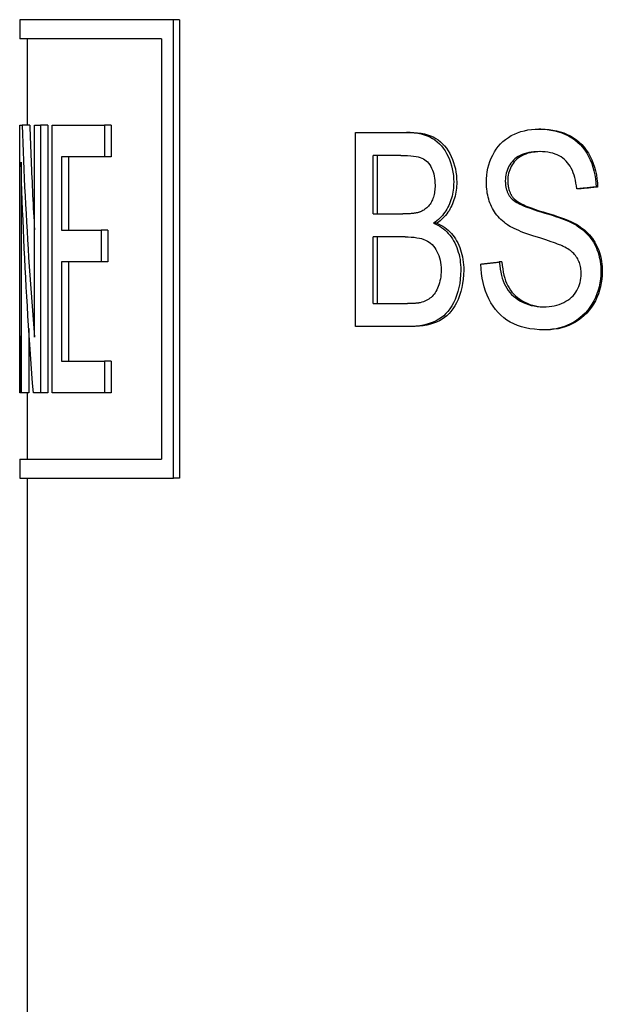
# Model space of a CAD drawing. Header units: millimetres. Extents: x 66 to 3871, y 40 to 351.
# Tile 6 of 9: x 413.95 to 421.57, y 242.47 to 255.36. Entities that reach past the tile are written whole.
import ezdxf

# ---------------------------------------------------------------- set-up
doc = ezdxf.new("R2010")
doc.units = ezdxf.units.MM
doc.layers.add('DETAIL', color=2, linetype='Continuous')

msp = doc.modelspace()

# ---------------------------------------------------------------- linework, layer by layer
at = {"layer": 'DETAIL'}
for p, q in [((413.949, 255.356), (413.949, 255.106)), ((415.959, 255.356), (413.952, 255.356)), ((415.959, 249.356), (415.959, 255.356)), ((416.038, 255.356), (415.959, 255.356)), ((416.038, 255.356), (416.038, 249.356)), ((415.806, 255.106), (413.949, 255.106)), ((414.049, 255.106), (414.049, 253.974)), ((415.806, 255.106), (415.806, 249.606)), ((413.952, 253.974), (413.981, 253.974)), ((413.952, 250.474), (413.952, 253.974)), ((414.081, 253.974), (413.981, 253.974)), ((414.143, 253.974), (414.221, 253.974)), ((414.143, 251.203), (414.143, 253.974)), ((414.221, 253.974), (414.221, 250.474)), ((414.318, 253.974), (414.221, 253.974)), ((414.318, 253.974), (414.318, 250.474)), ((414.375, 253.974), (415.059, 253.974)), ((414.375, 250.474), (414.375, 253.974)), ((415.059, 253.974), (415.059, 253.56)), ((415.147, 253.974), (415.059, 253.974)), ((415.147, 253.974), (415.147, 253.56)), ((418.34, 253.88), (419.01, 253.88)), ((418.34, 251.34), (418.34, 253.88)), ((419.056, 253.88), (419.01, 253.88)), ((420.767, 253.925), (420.739, 253.925)), ((413.968, 253.492), (413.968, 250.474)), ((414.494, 253.56), (414.494, 252.601)), ((415.059, 253.56), (414.494, 253.56)), ((414.589, 253.56), (414.589, 252.601)), ((415.147, 253.56), (415.059, 253.56)), ((418.573, 252.814), (418.573, 253.58)), ((418.932, 253.58), (418.573, 253.58)), ((418.623, 253.58), (418.623, 252.814)), ((421.256, 253.141), (421.234, 253.141)), ((421.508, 253.166), (421.489, 253.166)), ((418.573, 252.814), (418.961, 252.814)), ((419.405, 252.692), (419.363, 252.692)), ((414.494, 252.601), (415.015, 252.601)), ((415.015, 252.601), (415.015, 252.187)), ((415.103, 252.601), (415.015, 252.601)), ((415.103, 252.601), (415.103, 252.187)), ((418.573, 251.64), (418.573, 252.514)), ((418.989, 252.514), (418.573, 252.514)), ((418.623, 252.514), (418.623, 251.64)), ((414.494, 252.187), (414.494, 250.888)), ((415.015, 252.187), (414.494, 252.187)), ((414.589, 252.187), (414.589, 250.888)), ((415.103, 252.187), (415.015, 252.187)), ((420.255, 252.185), (420.222, 252.185)), ((418.573, 251.64), (419.022, 251.64)), ((414.068, 251.316), (414.068, 250.474)), ((419.02, 251.34), (418.34, 251.34)), ((419.066, 251.34), (419.02, 251.34)), ((420.839, 251.298), (420.813, 251.298)), ((414.494, 250.888), (415.059, 250.888)), ((415.059, 250.888), (415.059, 250.474)), ((415.147, 250.888), (415.059, 250.888)), ((415.147, 250.888), (415.147, 250.474)), ((413.952, 250.474), (413.95, 250.474)), ((413.968, 250.474), (413.952, 250.474)), ((414.068, 250.474), (413.968, 250.474)), ((414.049, 250.474), (414.049, 249.606)), ((414.221, 250.474), (414.129, 250.474)), ((414.318, 250.474), (414.221, 250.474)), ((415.059, 250.474), (414.375, 250.474)), ((415.147, 250.474), (415.059, 250.474)), ((413.949, 249.606), (415.806, 249.606)), ((413.949, 249.606), (413.949, 249.356)), ((413.952, 249.356), (415.959, 249.356)), ((414.049, 249.356), (414.049, 241.967)), ((416.038, 249.356), (415.959, 249.356))]:
    msp.add_line(p, q, dxfattribs=at)
at = {"layer": 'DETAIL', "flags": 128}
for points in [[(413.981, 253.974), (413.985, 253.858), (413.99, 253.743), (413.994, 253.628), (413.999, 253.512), (414.004, 253.397), (414.009, 253.281), (414.014, 253.166), (414.02, 253.05), (414.026, 252.935), (414.032, 252.819), (414.039, 252.704), (414.045, 252.588), (414.052, 252.473), (414.059, 252.357), (414.066, 252.242), (414.074, 252.127), (414.082, 252.011), (414.09, 251.896), (414.098, 251.78), (414.107, 251.665), (414.116, 251.549), (414.124, 251.434), (414.134, 251.318), (414.143, 251.203)], [(414.081, 253.974), (414.083, 253.917), (414.085, 253.86), (414.087, 253.803), (414.089, 253.746), (414.091, 253.689), (414.093, 253.632), (414.096, 253.575), (414.098, 253.518), (414.1, 253.461), (414.103, 253.404), (414.105, 253.347), (414.108, 253.29), (414.111, 253.233), (414.113, 253.175), (414.116, 253.118), (414.119, 253.061), (414.122, 253.004), (414.125, 252.947), (414.127, 252.89), (414.131, 252.833), (414.134, 252.776), (414.137, 252.719), (414.14, 252.662), (414.143, 252.605)], [(419.01, 253.88), (419.061, 253.879), (419.109, 253.876), (419.156, 253.87), (419.199, 253.861), (419.24, 253.85), (419.279, 253.837), (419.315, 253.821), (419.349, 253.803), (419.38, 253.782), (419.41, 253.759), (419.438, 253.733), (419.465, 253.705), (419.489, 253.674), (419.512, 253.641), (419.533, 253.604), (419.552, 253.566), (419.569, 253.526), (419.584, 253.485), (419.597, 253.444), (419.607, 253.402), (419.616, 253.36), (419.621, 253.317), (419.625, 253.274), (419.626, 253.23)], [(419.056, 253.88), (419.106, 253.879), (419.154, 253.876), (419.2, 253.87), (419.243, 253.861), (419.284, 253.85), (419.322, 253.837), (419.358, 253.821), (419.391, 253.803), (419.422, 253.782), (419.452, 253.759), (419.48, 253.733), (419.506, 253.705), (419.53, 253.674), (419.552, 253.641), (419.573, 253.604), (419.592, 253.566), (419.609, 253.526), (419.624, 253.485), (419.637, 253.444), (419.647, 253.402), (419.655, 253.36), (419.661, 253.317), (419.664, 253.274), (419.665, 253.23)], [(420.053, 253.224), (420.054, 253.272), (420.058, 253.319), (420.065, 253.366), (420.074, 253.411), (420.085, 253.456), (420.1, 253.499), (420.116, 253.542), (420.136, 253.584), (420.158, 253.625), (420.182, 253.662), (420.209, 253.698), (420.238, 253.731), (420.27, 253.761), (420.304, 253.789), (420.34, 253.815), (420.379, 253.838), (420.42, 253.858), (420.462, 253.876), (420.505, 253.891), (420.55, 253.903), (420.595, 253.913), (420.642, 253.92), (420.69, 253.924), (420.739, 253.925)], [(420.739, 253.925), (420.794, 253.924), (420.846, 253.919), (420.897, 253.912), (420.947, 253.902), (420.995, 253.889), (421.041, 253.874), (421.086, 253.855), (421.129, 253.834), (421.17, 253.81), (421.209, 253.783), (421.245, 253.754), (421.279, 253.721), (421.311, 253.687), (421.339, 253.649), (421.366, 253.609), (421.39, 253.566), (421.411, 253.521), (421.43, 253.474), (421.446, 253.427), (421.46, 253.377), (421.471, 253.327), (421.48, 253.275), (421.485, 253.221), (421.489, 253.166)], [(420.767, 253.925), (420.82, 253.924), (420.872, 253.919), (420.923, 253.912), (420.972, 253.902), (421.02, 253.889), (421.065, 253.874), (421.11, 253.855), (421.152, 253.834), (421.193, 253.81), (421.231, 253.783), (421.267, 253.754), (421.301, 253.721), (421.332, 253.687), (421.36, 253.649), (421.387, 253.609), (421.41, 253.566), (421.432, 253.521), (421.45, 253.474), (421.466, 253.427), (421.48, 253.377), (421.491, 253.327), (421.499, 253.275), (421.505, 253.221), (421.508, 253.166)], [(420.751, 253.629), (420.712, 253.628), (420.675, 253.626), (420.64, 253.622), (420.607, 253.616), (420.576, 253.609), (420.546, 253.601), (420.519, 253.591), (420.493, 253.579), (420.469, 253.566), (420.446, 253.551), (420.426, 253.534), (420.407, 253.516), (420.39, 253.497), (420.374, 253.478), (420.36, 253.458), (420.348, 253.437), (420.337, 253.415), (420.327, 253.393), (420.319, 253.37), (420.312, 253.347), (420.307, 253.323), (420.303, 253.298), (420.301, 253.273), (420.3, 253.247)], [(420.764, 253.629), (420.727, 253.627), (420.691, 253.624), (420.658, 253.62), (420.626, 253.614), (420.596, 253.607), (420.568, 253.598), (420.542, 253.588), (420.517, 253.576), (420.494, 253.562), (420.472, 253.547), (420.453, 253.531), (420.435, 253.513), (420.418, 253.494), (420.403, 253.475), (420.39, 253.455), (420.378, 253.434), (420.367, 253.413), (420.358, 253.391), (420.35, 253.369), (420.344, 253.346), (420.339, 253.322), (420.335, 253.298), (420.333, 253.273), (420.332, 253.247)], [(421.234, 253.141), (421.23, 253.18), (421.224, 253.218), (421.218, 253.254), (421.209, 253.289), (421.2, 253.322), (421.189, 253.353), (421.177, 253.383), (421.163, 253.411), (421.148, 253.437), (421.132, 253.462), (421.115, 253.484), (421.096, 253.506), (421.076, 253.525), (421.054, 253.543), (421.03, 253.56), (421.005, 253.574), (420.979, 253.587), (420.951, 253.598), (420.921, 253.607), (420.89, 253.615), (420.858, 253.621), (420.823, 253.625), (420.788, 253.628), (420.751, 253.629)], [(414.129, 250.474), (414.119, 250.6), (414.11, 250.725), (414.1, 250.851), (414.091, 250.977), (414.082, 251.103), (414.074, 251.228), (414.065, 251.354), (414.057, 251.48), (414.05, 251.606), (414.042, 251.731), (414.035, 251.857), (414.028, 251.983), (414.021, 252.109), (414.015, 252.234), (414.009, 252.36), (414.003, 252.486), (413.998, 252.612), (413.993, 252.737), (413.988, 252.863), (413.983, 252.989), (413.979, 253.115), (413.975, 253.24), (413.971, 253.366), (413.968, 253.492)], [(418.932, 253.58), (418.979, 253.58), (419.023, 253.578), (419.063, 253.575), (419.1, 253.571), (419.133, 253.566), (419.162, 253.56), (419.188, 253.553), (419.21, 253.545), (419.23, 253.535), (419.249, 253.523), (419.266, 253.509), (419.283, 253.494), (419.298, 253.476), (419.312, 253.457), (419.325, 253.436), (419.337, 253.413), (419.347, 253.388), (419.356, 253.363), (419.364, 253.337), (419.37, 253.31), (419.375, 253.281), (419.378, 253.252), (419.38, 253.222), (419.381, 253.191)], [(419.626, 253.23), (419.625, 253.203), (419.624, 253.176), (419.622, 253.15), (419.619, 253.124), (419.615, 253.098), (419.609, 253.072), (419.604, 253.047), (419.597, 253.022), (419.589, 252.997), (419.58, 252.972), (419.571, 252.948), (419.56, 252.924), (419.549, 252.901), (419.537, 252.878), (419.523, 252.856), (419.509, 252.835), (419.494, 252.814), (419.478, 252.794), (419.461, 252.775), (419.444, 252.757), (419.425, 252.74), (419.405, 252.723), (419.385, 252.707), (419.363, 252.692)], [(419.665, 253.23), (419.665, 253.203), (419.663, 253.176), (419.661, 253.15), (419.658, 253.124), (419.654, 253.098), (419.649, 253.072), (419.643, 253.047), (419.636, 253.022), (419.629, 252.997), (419.62, 252.972), (419.611, 252.948), (419.6, 252.924), (419.589, 252.901), (419.577, 252.878), (419.564, 252.856), (419.55, 252.835), (419.535, 252.814), (419.519, 252.794), (419.502, 252.775), (419.485, 252.757), (419.466, 252.74), (419.447, 252.723), (419.426, 252.707), (419.405, 252.692)], [(420.328, 252.672), (420.305, 252.689), (420.284, 252.705), (420.263, 252.723), (420.243, 252.741), (420.225, 252.759), (420.207, 252.779), (420.19, 252.799), (420.174, 252.82), (420.16, 252.841), (420.146, 252.863), (420.133, 252.885), (420.121, 252.909), (420.11, 252.932), (420.1, 252.957), (420.091, 252.981), (420.083, 253.006), (420.076, 253.032), (420.07, 253.058), (420.065, 253.085), (420.061, 253.112), (420.057, 253.139), (420.055, 253.167), (420.054, 253.195), (420.053, 253.224)], [(420.3, 253.247), (420.3, 253.236), (420.301, 253.225), (420.301, 253.214), (420.302, 253.203), (420.304, 253.192), (420.305, 253.182), (420.307, 253.171), (420.309, 253.161), (420.311, 253.151), (420.313, 253.141), (420.316, 253.132), (420.319, 253.122), (420.323, 253.113), (420.326, 253.103), (420.33, 253.094), (420.334, 253.086), (420.338, 253.077), (420.343, 253.068), (420.348, 253.06), (420.353, 253.052), (420.358, 253.044), (420.364, 253.036), (420.37, 253.028), (420.376, 253.021)], [(420.332, 253.247), (420.332, 253.236), (420.333, 253.225), (420.333, 253.214), (420.334, 253.203), (420.336, 253.192), (420.337, 253.182), (420.339, 253.171), (420.341, 253.161), (420.343, 253.151), (420.345, 253.141), (420.348, 253.132), (420.351, 253.122), (420.354, 253.113), (420.358, 253.103), (420.362, 253.094), (420.366, 253.086), (420.37, 253.077), (420.375, 253.068), (420.379, 253.06), (420.385, 253.052), (420.39, 253.044), (420.396, 253.036), (420.401, 253.028), (420.408, 253.021)], [(419.381, 253.191), (419.381, 253.169), (419.38, 253.148), (419.378, 253.127), (419.376, 253.107), (419.373, 253.088), (419.369, 253.069), (419.365, 253.051), (419.36, 253.033), (419.354, 253.016), (419.348, 253), (419.341, 252.985), (419.333, 252.97), (419.325, 252.955), (419.316, 252.942), (419.306, 252.929), (419.296, 252.916), (419.285, 252.905), (419.274, 252.894), (419.262, 252.884), (419.249, 252.874), (419.236, 252.865), (419.222, 252.857), (419.207, 252.85), (419.192, 252.843)], [(421.489, 253.166), (421.478, 253.165), (421.467, 253.164), (421.457, 253.163), (421.446, 253.162), (421.435, 253.161), (421.425, 253.16), (421.414, 253.159), (421.404, 253.158), (421.393, 253.157), (421.382, 253.156), (421.372, 253.155), (421.361, 253.153), (421.351, 253.152), (421.34, 253.151), (421.329, 253.15), (421.319, 253.149), (421.308, 253.148), (421.298, 253.147), (421.287, 253.146), (421.276, 253.145), (421.266, 253.144), (421.255, 253.143), (421.245, 253.142), (421.234, 253.141)], [(421.508, 253.166), (421.498, 253.165), (421.487, 253.164), (421.476, 253.163), (421.466, 253.162), (421.455, 253.161), (421.445, 253.16), (421.434, 253.159), (421.424, 253.158), (421.413, 253.157), (421.403, 253.156), (421.392, 253.155), (421.382, 253.153), (421.371, 253.152), (421.361, 253.151), (421.35, 253.15), (421.34, 253.149), (421.329, 253.148), (421.319, 253.147), (421.308, 253.146), (421.298, 253.145), (421.288, 253.144), (421.277, 253.143), (421.267, 253.142), (421.256, 253.141)], [(420.376, 253.021), (420.39, 253.006), (420.408, 252.992), (420.429, 252.977), (420.453, 252.962), (420.48, 252.947), (420.511, 252.932), (420.545, 252.917), (420.583, 252.902), (420.624, 252.887), (420.668, 252.872), (420.716, 252.856), (420.767, 252.841), (420.819, 252.825), (420.868, 252.81), (420.915, 252.796), (420.958, 252.781), (420.999, 252.767), (421.037, 252.754), (421.072, 252.74), (421.105, 252.727), (421.135, 252.714), (421.162, 252.702), (421.186, 252.69), (421.207, 252.678)], [(420.408, 253.021), (420.422, 253.006), (420.439, 252.992), (420.459, 252.977), (420.483, 252.962), (420.51, 252.947), (420.541, 252.932), (420.575, 252.917), (420.612, 252.902), (420.652, 252.887), (420.696, 252.872), (420.744, 252.856), (420.795, 252.841), (420.846, 252.825), (420.894, 252.81), (420.94, 252.796), (420.983, 252.781), (421.024, 252.767), (421.061, 252.754), (421.096, 252.74), (421.128, 252.727), (421.158, 252.714), (421.185, 252.702), (421.209, 252.69), (421.23, 252.678)], [(419.192, 252.843), (419.186, 252.84), (419.179, 252.838), (419.173, 252.836), (419.166, 252.834), (419.159, 252.832), (419.151, 252.83), (419.143, 252.828), (419.135, 252.827), (419.126, 252.825), (419.117, 252.824), (419.108, 252.822), (419.099, 252.821), (419.089, 252.82), (419.079, 252.819), (419.069, 252.818), (419.058, 252.817), (419.047, 252.816), (419.036, 252.816), (419.024, 252.815), (419.012, 252.815), (419, 252.814), (418.987, 252.814), (418.974, 252.814), (418.961, 252.814)], [(419.363, 252.692), (419.391, 252.68), (419.417, 252.667), (419.443, 252.652), (419.467, 252.636), (419.491, 252.619), (419.513, 252.6), (419.534, 252.58), (419.555, 252.559), (419.574, 252.537), (419.592, 252.513), (419.609, 252.488), (419.625, 252.461), (419.64, 252.434), (419.653, 252.405), (419.666, 252.376), (419.677, 252.346), (419.686, 252.315), (419.695, 252.284), (419.702, 252.251), (419.708, 252.218), (419.712, 252.184), (419.715, 252.149), (419.717, 252.113), (419.718, 252.076)], [(419.405, 252.692), (419.433, 252.68), (419.459, 252.667), (419.484, 252.652), (419.508, 252.636), (419.531, 252.619), (419.554, 252.6), (419.575, 252.58), (419.595, 252.559), (419.614, 252.537), (419.632, 252.513), (419.648, 252.488), (419.664, 252.461), (419.679, 252.434), (419.692, 252.405), (419.704, 252.376), (419.715, 252.346), (419.725, 252.315), (419.733, 252.284), (419.74, 252.251), (419.746, 252.218), (419.75, 252.184), (419.754, 252.149), (419.756, 252.113), (419.756, 252.076)], [(421.059, 252.388), (421.044, 252.395), (421.027, 252.403), (421.007, 252.411), (420.984, 252.42), (420.959, 252.429), (420.931, 252.439), (420.9, 252.45), (420.866, 252.461), (420.83, 252.473), (420.792, 252.486), (420.75, 252.499), (420.706, 252.513), (420.662, 252.527), (420.62, 252.54), (420.581, 252.554), (420.544, 252.568), (420.509, 252.581), (420.476, 252.595), (420.446, 252.608), (420.418, 252.621), (420.392, 252.634), (420.368, 252.647), (420.347, 252.66), (420.328, 252.672)], [(421.207, 252.678), (421.236, 252.661), (421.263, 252.642), (421.289, 252.623), (421.314, 252.604), (421.338, 252.583), (421.36, 252.562), (421.381, 252.54), (421.401, 252.517), (421.419, 252.494), (421.436, 252.47), (421.452, 252.445), (421.467, 252.419), (421.48, 252.392), (421.492, 252.365), (421.503, 252.337), (421.513, 252.309), (421.522, 252.28), (421.529, 252.25), (421.536, 252.22), (421.541, 252.189), (421.545, 252.157), (421.548, 252.125), (421.55, 252.092), (421.55, 252.059)], [(421.23, 252.678), (421.258, 252.661), (421.285, 252.642), (421.311, 252.623), (421.335, 252.604), (421.359, 252.583), (421.381, 252.562), (421.401, 252.54), (421.421, 252.517), (421.439, 252.494), (421.456, 252.47), (421.472, 252.445), (421.486, 252.419), (421.499, 252.392), (421.511, 252.365), (421.522, 252.337), (421.532, 252.309), (421.541, 252.28), (421.548, 252.25), (421.554, 252.22), (421.56, 252.189), (421.564, 252.157), (421.567, 252.125), (421.568, 252.092), (421.569, 252.059)], [(418.989, 252.514), (419.031, 252.513), (419.071, 252.511), (419.108, 252.508), (419.143, 252.503), (419.176, 252.497), (419.206, 252.49), (419.233, 252.481), (419.258, 252.471), (419.281, 252.459), (419.303, 252.446), (419.323, 252.43), (419.342, 252.413), (419.36, 252.394), (419.377, 252.372), (419.392, 252.349), (419.407, 252.324), (419.419, 252.297), (419.43, 252.269), (419.44, 252.24), (419.447, 252.21), (419.453, 252.179), (419.458, 252.146), (419.46, 252.113), (419.461, 252.078)], [(421.293, 252.03), (421.293, 252.049), (421.292, 252.069), (421.29, 252.088), (421.287, 252.106), (421.284, 252.124), (421.28, 252.142), (421.275, 252.159), (421.269, 252.176), (421.263, 252.192), (421.255, 252.208), (421.248, 252.224), (421.239, 252.239), (421.229, 252.253), (421.219, 252.268), (421.207, 252.281), (421.195, 252.295), (421.181, 252.308), (421.167, 252.321), (421.151, 252.333), (421.135, 252.345), (421.117, 252.356), (421.099, 252.367), (421.079, 252.378), (421.059, 252.388)], [(419.982, 252.157), (419.992, 252.159), (420.002, 252.16), (420.012, 252.161), (420.022, 252.162), (420.032, 252.163), (420.042, 252.164), (420.052, 252.165), (420.062, 252.166), (420.072, 252.168), (420.082, 252.169), (420.092, 252.17), (420.102, 252.171), (420.112, 252.172), (420.122, 252.173), (420.132, 252.174), (420.142, 252.175), (420.152, 252.177), (420.162, 252.178), (420.172, 252.179), (420.182, 252.18), (420.192, 252.181), (420.202, 252.182), (420.212, 252.183), (420.222, 252.185)], [(420.222, 252.185), (420.227, 252.138), (420.234, 252.093), (420.241, 252.051), (420.251, 252.01), (420.261, 251.972), (420.273, 251.936), (420.287, 251.902), (420.302, 251.871), (420.319, 251.841), (420.338, 251.813), (420.359, 251.786), (420.383, 251.761), (420.408, 251.737), (420.436, 251.714), (420.466, 251.693), (420.498, 251.673), (420.532, 251.656), (420.567, 251.64), (420.603, 251.627), (420.64, 251.617), (420.679, 251.609), (420.718, 251.603), (420.758, 251.599), (420.8, 251.598)], [(420.255, 252.185), (420.26, 252.138), (420.266, 252.094), (420.274, 252.052), (420.283, 252.012), (420.293, 251.975), (420.305, 251.939), (420.318, 251.906), (420.332, 251.874), (420.349, 251.845), (420.367, 251.816), (420.387, 251.79), (420.41, 251.764), (420.435, 251.741), (420.461, 251.718), (420.49, 251.697), (420.521, 251.677), (420.554, 251.659), (420.588, 251.644), (420.623, 251.63), (420.659, 251.619), (420.696, 251.611), (420.734, 251.604), (420.773, 251.6), (420.813, 251.598)], [(419.718, 252.076), (419.716, 252.017), (419.712, 251.96), (419.704, 251.904), (419.693, 251.85), (419.679, 251.797), (419.662, 251.745), (419.643, 251.696), (419.622, 251.651), (419.599, 251.61), (419.576, 251.572), (419.55, 251.539), (419.524, 251.509), (419.495, 251.482), (419.464, 251.458), (419.431, 251.436), (419.396, 251.416), (419.358, 251.398), (419.319, 251.383), (419.277, 251.37), (419.231, 251.359), (419.183, 251.351), (419.132, 251.345), (419.078, 251.342), (419.02, 251.34)], [(419.756, 252.076), (419.755, 252.017), (419.75, 251.96), (419.742, 251.904), (419.732, 251.85), (419.718, 251.797), (419.701, 251.745), (419.682, 251.696), (419.661, 251.651), (419.639, 251.61), (419.615, 251.572), (419.59, 251.539), (419.564, 251.509), (419.536, 251.482), (419.505, 251.458), (419.473, 251.436), (419.438, 251.416), (419.401, 251.398), (419.361, 251.383), (419.32, 251.37), (419.275, 251.359), (419.227, 251.351), (419.176, 251.345), (419.123, 251.342), (419.066, 251.34)], [(419.461, 252.078), (419.46, 252.048), (419.459, 252.019), (419.456, 251.991), (419.452, 251.963), (419.446, 251.937), (419.44, 251.911), (419.432, 251.887), (419.424, 251.863), (419.414, 251.841), (419.404, 251.819), (419.393, 251.8), (419.381, 251.781), (419.369, 251.764), (419.357, 251.749), (419.343, 251.735), (419.329, 251.722), (419.315, 251.71), (419.299, 251.699), (419.283, 251.689), (419.266, 251.68), (419.248, 251.672), (419.229, 251.664), (419.209, 251.658), (419.188, 251.652)], [(420.813, 251.298), (420.747, 251.299), (420.684, 251.304), (420.623, 251.312), (420.566, 251.323), (420.512, 251.337), (420.46, 251.354), (420.411, 251.375), (420.365, 251.398), (420.322, 251.425), (420.281, 251.455), (420.243, 251.488), (420.207, 251.524), (420.173, 251.564), (420.142, 251.606), (420.113, 251.652), (420.087, 251.701), (420.063, 251.752), (420.043, 251.805), (420.025, 251.859), (420.011, 251.915), (419.999, 251.973), (419.99, 252.033), (419.984, 252.094), (419.982, 252.157)], [(421.55, 252.059), (421.549, 252.008), (421.544, 251.959), (421.537, 251.91), (421.527, 251.861), (421.514, 251.814), (421.498, 251.767), (421.48, 251.721), (421.458, 251.676), (421.434, 251.633), (421.407, 251.592), (421.378, 251.553), (421.346, 251.517), (421.312, 251.483), (421.275, 251.452), (421.236, 251.424), (421.195, 251.398), (421.152, 251.374), (421.107, 251.354), (421.061, 251.337), (421.014, 251.323), (420.966, 251.312), (420.916, 251.304), (420.865, 251.299), (420.813, 251.298)], [(421.569, 252.059), (421.567, 252.008), (421.563, 251.959), (421.556, 251.91), (421.546, 251.861), (421.533, 251.814), (421.518, 251.767), (421.499, 251.721), (421.478, 251.676), (421.454, 251.633), (421.427, 251.592), (421.398, 251.553), (421.367, 251.517), (421.333, 251.483), (421.297, 251.452), (421.258, 251.424), (421.217, 251.398), (421.175, 251.374), (421.13, 251.354), (421.085, 251.337), (421.038, 251.323), (420.991, 251.312), (420.941, 251.304), (420.891, 251.299), (420.839, 251.298)], [(420.8, 251.598), (420.836, 251.599), (420.872, 251.601), (420.907, 251.606), (420.94, 251.612), (420.973, 251.62), (421.005, 251.63), (421.035, 251.642), (421.065, 251.655), (421.093, 251.67), (421.119, 251.686), (421.143, 251.704), (421.166, 251.723), (421.186, 251.743), (421.205, 251.765), (421.222, 251.788), (421.237, 251.812), (421.25, 251.837), (421.262, 251.863), (421.271, 251.889), (421.279, 251.916), (421.285, 251.944), (421.29, 251.972), (421.292, 252), (421.293, 252.03)], [(419.188, 251.652), (419.184, 251.651), (419.18, 251.65), (419.175, 251.649), (419.17, 251.649), (419.165, 251.648), (419.159, 251.647), (419.154, 251.646), (419.148, 251.646), (419.142, 251.645), (419.135, 251.644), (419.129, 251.644), (419.122, 251.643), (419.115, 251.643), (419.108, 251.643), (419.1, 251.642), (419.092, 251.642), (419.084, 251.641), (419.076, 251.641), (419.068, 251.641), (419.059, 251.641), (419.05, 251.641), (419.041, 251.641), (419.032, 251.641), (419.022, 251.64)], [(413.952, 251.22), (413.952, 251.189), (413.952, 251.158), (413.952, 251.127), (413.952, 251.096), (413.951, 251.064), (413.951, 251.033), (413.951, 251.002), (413.951, 250.971), (413.951, 250.94), (413.951, 250.909), (413.951, 250.878), (413.95, 250.847), (413.95, 250.816), (413.95, 250.785), (413.95, 250.754), (413.95, 250.723), (413.95, 250.691), (413.95, 250.66), (413.95, 250.629), (413.95, 250.598), (413.95, 250.567), (413.95, 250.536), (413.95, 250.505), (413.95, 250.474)]]:
    msp.add_lwpolyline(points, dxfattribs=at)

doc.saveas('drawing.dxf')
